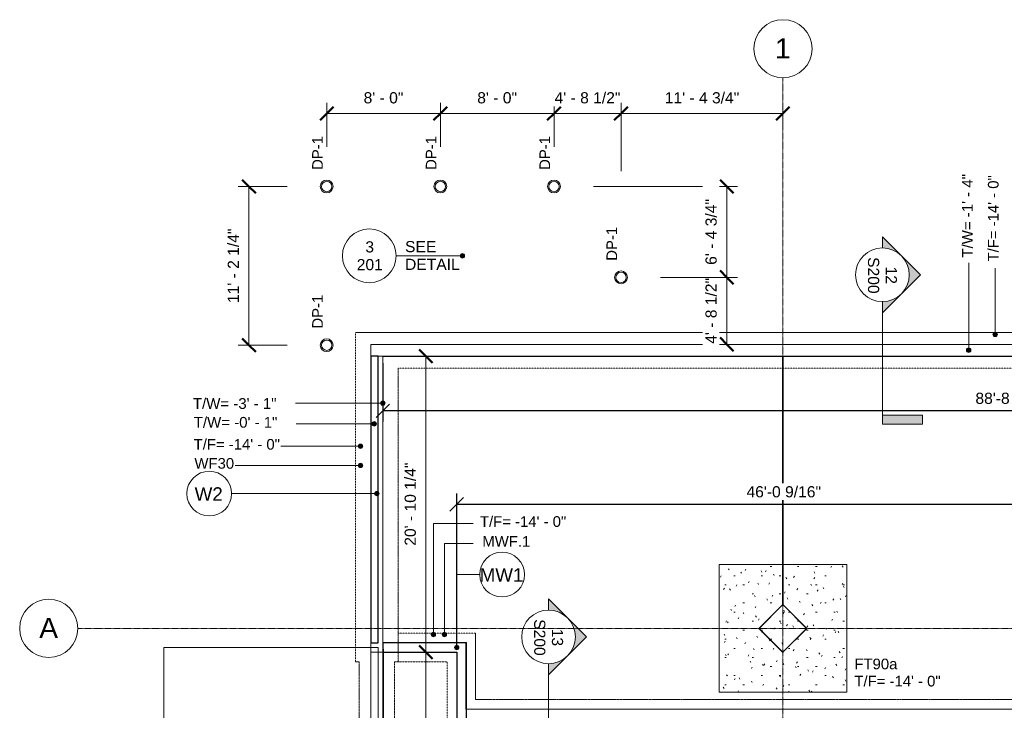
# Model space of a CAD drawing. Header units: inches. Extents: x -4126 to -1638, y 141 to 12362.
# Tile 10 of 15: x -4126 to -3294, y 11778 to 12362. Entities that reach past the tile are written whole.
import ezdxf

# ---------------------------------------------------------------- set-up
doc = ezdxf.new("R2010")
doc.units = ezdxf.units.IN
doc.header["$MEASUREMENT"] = 0
doc.linetypes.add('Aligning Line 1_8_', pattern=[0.25, 0.125, -0.125])
doc.linetypes.add('Línea de rejilla', pattern=[0.875, 0.5, -0.125, 0.125, -0.125])
for name, color, linetype, lineweight in [('A-ANNO-DIMS', 7, 'Continuous', 9), ('A-ANNO-DIMS-96', 7, 'Continuous', 9), ('A-ANNO-DIMS_corr', 7, 'Continuous', 9), ('A-ANNO-NOTE', 7, 'Continuous', 9), ('A-DETL-GENF', 7, 'Continuous', 9), ('A-FLOR', 7, 'Continuous', 9), ('A-WALL', 7, 'Continuous', 9), ('A-WALL-IDEN', 7, 'Continuous', 9), ('G-ANNO-DIMS', 7, 'Continuous', 9), ('S-FNDN', 7, 'Continuous', 9), ('S-FNDN-IDEN', 7, 'Continuous', 9), ('S-GRID', 7, 'Continuous', 9), ('S-GRID-IDEN', 7, 'Continuous', 9)]:
    doc.layers.add(name, color=color, linetype=linetype, lineweight=lineweight)
doc.styles.add('Arial', font='Arial.ttf', dxfattribs={"height": 9.448819})
doc.styles.add('Arial_1', font='arial.ttf', dxfattribs={"height": 17.007874})
doc.styles.add('Arial_2', font='arial.ttf', dxfattribs={"height": 9})
doc.styles.add('Arial_3', font='arial.ttf', dxfattribs={"height": 9.070866})
doc.styles.add('Arial_4', font='arial.ttf', dxfattribs={"height": 11.338583})
doc.dimstyles.new('Diagonal_-_Arial_2_5_mm', dxfattribs={"dimscale": 12, "dimtxt": 9.640246, "dimasz": 0.944882, "dimexe": 0.755906, "dimexo": 0.472441, "dimgap": 0.472441, "dimtad": 1, "dimdec": 4, "dimrnd": 0.0625, "dimzin": 1, "dimdsep": 46, "dimlunit": 4, "dimtxsty": 'Arial', "dimblk1": 'OBLIQUE', "dimblk2": 'OBLIQUE', "dimsah": 1, "dimcen": 0.09, "dimazin": 0, "dimtfac": 1, "dimtdec": 4, "dimtix": 1, "dimtmove": 0, "dimatfit": 3, "dimfxl": 1, "dimtvp": 1, "dimtfill": 1, "dimfrac": 2, "dimtolj": 1, "dimtzin": 0, "dimarcsym": 2})
doc.dimstyles.new('Diagonal_-_Arial_2_5_rounding', dxfattribs={"dimscale": 12, "dimtxt": 9.640246, "dimasz": 0.944882, "dimexe": 0.755906, "dimexo": 0.472441, "dimgap": 0.472441, "dimtad": 1, "dimrnd": 0.25, "dimzin": 1, "dimdsep": 46, "dimlunit": 4, "dimtxsty": 'Arial', "dimblk1": 'OBLIQUE', "dimblk2": 'OBLIQUE', "dimsah": 1, "dimcen": 0.09, "dimazin": 0, "dimtfac": 1, "dimtdec": 4, "dimtix": 1, "dimtmove": 0, "dimatfit": 3, "dimfxl": 1, "dimtvp": 1, "dimtfill": 1, "dimfrac": 2, "dimtolj": 1, "dimtzin": 0, "dimarcsym": 2})

# ---------------------------------------------------------------- blocks, each defined once
blk = doc.blocks.new('Zapata-Rectangular - 9_0x9_0x1_8-154492-FOUNDATION PLAN 01')
at = {"layer": 'S-FNDN'}
h = blk.add_hatch(dxfattribs=at)
h.set_pattern_fill('FP_1', color=256, style=0, pattern_type=2)
h.set_pattern_definition([(0, (3481.324, -11847.189), (30.72, 7.68), [1.267, -21.773, 1.267, -21.773, -122.88]), (0, (3481.324, -11847.189), (30.72, 7.68), [-46.08, 1.267, -44.813, 1.267, -21.773, -53.76]), (0, (3481.324, -11847.189), (30.72, 7.68), [-115.2, 1.267, -14.093, 1.267, -37.133]), (120, (3492.844, -11843.349), (-22.011075, 22.7643004), [1.267, -21.773, 1.267, -21.773, -122.88]), (120, (3492.844, -11843.349), (-22.011075, 22.7643004), [-46.08, 1.267, -44.813, 1.267, -21.773, -53.76]), (120, (3492.844, -11843.349), (-22.011075, 22.7643004), [-115.2, 1.267, -14.093, 1.267, -37.133]), (240, (3496.684, -11827.989), (-8.708925, -30.4443004), [1.267, -21.773, 1.267, -21.773, -122.88]), (240, (3496.684, -11827.989), (-8.708925, -30.4443004), [-46.08, 1.267, -44.813, 1.267, -21.773, -53.76]), (240, (3496.684, -11827.989), (-8.708925, -30.4443004), [-115.2, 1.267, -14.093, 1.267, -37.133])])
h.paths.add_polyline_path([(54, 54), (54, -54), (-54, -54), (-54, 54)], flags=0)
at = {"layer": 'S-FNDN', "linetype": 'Aligning Line 1_8_'}
for p, q in [((54, 54), (-54, 54)), ((-54, 54), (-54, -54)), ((-54, -54), (-54, 54)), ((-54, 54), (54, 54)), ((-54, 54), (-54, 54)), ((54, -54), (54, 54)), ((54, 54), (54, -54)), ((54, 54), (54, 54)), ((-54, -54), (54, -54)), ((54, -54), (-54, -54)), ((-54, -54), (-54, -54)), ((54, -54), (54, -54))]:
    blk.add_line(p, q, dxfattribs=at)
blk = doc.blocks.new('316600 - Special Foundations - Diamond Pier - Generic - 316600 - Special Foundations - Diamond Pier - Generic-562664-FOUNDATION PLAN 01')
at = {"layer": 'S-FNDN'}
for radius in [5.41, 4.38]:
    blk.add_circle((0, 0), radius, dxfattribs=at)
blk = doc.blocks.new('DETAIL_1 - DETAIL_1-617805-FOUNDATION PLAN 01')
at = {"layer": 'A-DETL-GENF'}
h = blk.add_hatch(color=256, dxfattribs=at)
edge = h.paths.add_edge_path(flags=0)
edge.add_arc((56, 0), 1.88, 0, 180)
edge.add_arc((56, 0), 1.88, 180, 360)
blk.add_line((0, 0), (56, 0), dxfattribs=at)
blk.add_circle((-22.68, 0), 22.68, dxfattribs=at)
for start, end in [(0, 180), (180, 360)]:
    blk.add_arc((56, 0), 1.88, start, end, dxfattribs=at)
blk = doc.blocks.new('SECTION - SECTION-603717-FOUNDATION PLAN 01')
at = {"layer": 'A-DETL-GENF'}
blk.add_hatch(color=256, dxfattribs=at).paths.add_polyline_path([(103.56, 34.02), (103.56, 0), (96, 0), (96, 34.02)], flags=0)
h = blk.add_hatch(color=256, dxfattribs=at)
edge = h.paths.add_edge_path(flags=0)
edge.add_line((-22.68, 32.07), (9.39, 0))
edge.add_line((9.39, 0), (0, 0))
edge.add_arc((-22.68, 0), 22.68, 0, 180)
edge.add_line((-45.35, 0), (-54.75, 0))
edge.add_line((-54.75, 0), (-22.68, 32.07))
for p, q in [((103.56, 34.02), (96, 34.02)), ((96, 34.02), (96, 0)), ((96, 34.02), (103.56, 34.02)), ((96, 0), (96, 34.02)), ((103.56, 0), (103.56, 34.02)), ((103.56, 34.02), (103.56, 0)), ((-22.68, 32.07), (-54.75, 0)), ((-54.75, 0), (-22.68, 32.07)), ((9.39, 0), (-22.68, 32.07)), ((-22.68, 32.07), (9.39, 0)), ((0, 0), (96, 0)), ((96, 0), (103.56, 0)), ((103.56, 0), (96, 0)), ((-54.75, 0), (-45.35, 0)), ((-45.35, 0), (-54.75, 0)), ((0, 0), (9.39, 0)), ((9.39, 0), (0, 0))]:
    blk.add_line(p, q, dxfattribs=at)
blk.add_circle((-22.68, 0), 22.68, dxfattribs=at)
blk.add_arc((-22.68, 0), 22.68, 0, 180, dxfattribs=at)
blk = doc.blocks.new('SECTION - SECTION-612137-FOUNDATION PLAN 01')
at = {"layer": 'A-DETL-GENF'}
blk.add_hatch(color=256, dxfattribs=at).paths.add_polyline_path([(103.56, 34.02), (103.56, 0), (96, 0), (96, 34.02)], flags=0)
h = blk.add_hatch(color=256, dxfattribs=at)
edge = h.paths.add_edge_path(flags=0)
edge.add_line((-22.68, 32.07), (9.39, 0))
edge.add_line((9.39, 0), (0, 0))
edge.add_arc((-22.68, 0), 22.68, 0, 180)
edge.add_line((-45.35, 0), (-54.75, 0))
edge.add_line((-54.75, 0), (-22.68, 32.07))
for p, q in [((103.56, 34.02), (96, 34.02)), ((96, 34.02), (96, 0)), ((96, 34.02), (103.56, 34.02)), ((96, 0), (96, 34.02)), ((103.56, 0), (103.56, 34.02)), ((103.56, 34.02), (103.56, 0)), ((-22.68, 32.07), (-54.75, 0)), ((-54.75, 0), (-22.68, 32.07)), ((9.39, 0), (-22.68, 32.07)), ((-22.68, 32.07), (9.39, 0)), ((0, 0), (96, 0)), ((96, 0), (103.56, 0)), ((103.56, 0), (96, 0)), ((-54.75, 0), (-45.35, 0)), ((-45.35, 0), (-54.75, 0)), ((0, 0), (9.39, 0)), ((9.39, 0), (0, 0))]:
    blk.add_line(p, q, dxfattribs=at)
blk.add_circle((-22.68, 0), 22.68, dxfattribs=at)
blk.add_arc((-22.68, 0), 22.68, 0, 180, dxfattribs=at)
blk = doc.blocks.new('Rejilla - Extremo inicial de rejilla - Círculo-11506-FOUNDATION PLAN 01')
at = {"layer": 'S-GRID-IDEN', "color": 253, "true_color": 0xaaaaaa}
blk.add_circle((0, 0), 0.2559, dxfattribs=at)
blk = doc.blocks.new('DIMBLOCK15-FOUNDATION PLAN 01')
at = {"layer": 'A-ANNO-DIMS-96'}
for p, q in [((-3900.1, 12220.59), (-3941.48, 12220.59)), ((-3932.41, 12086.46), (-3932.41, 12220.59)), ((-3932.41, 12220.59), (-3900.1, 12220.59)), ((-3900.1, 12086.46), (-3941.48, 12086.46)), ((-3932.41, 12086.46), (-3900.1, 12086.46))]:
    blk.add_line(p, q, dxfattribs=at)
at = {"layer": 'A-ANNO-DIMS-96', "lineweight": 50}
for p, q in [((-3932.41, 12220.59), (-3938.07, 12226.26)), ((-3932.41, 12220.59), (-3926.74, 12214.92)), ((-3932.41, 12086.46), (-3938.07, 12092.13)), ((-3932.41, 12086.46), (-3926.74, 12080.8))]:
    blk.add_line(p, q, dxfattribs=at)
at = {"layer": 'A-ANNO-DIMS-96', "color": 0, "insert": (-3950.34, 12122.08), "char_height": 9.4488, "width": 75.4609, "attachment_point": 1, "rotation": 90, "line_spacing_factor": 0.941778, "style": 'Arial', "bg_fill": 3, "box_fill_scale": 1.25, "bg_fill_color": 256, "bg_fill_true_color": 13158600, "bg_fill_transparency": 0}
blk.add_mtext('11\' - 2 1/4"', dxfattribs=at)
blk = doc.blocks.new('_Oblique')
at = {"color": 0, "linetype": 'ByBlock', "lineweight": -2}
blk.add_line((-0.5, -0.5), (0.5, 0.5), dxfattribs=at)
blk = doc.blocks.new('DIMBLOCK16-FOUNDATION PLAN 01')
at = {"layer": 'A-ANNO-DIMS-96'}
for p, q in [((-3866.72, 12253.97), (-3866.72, 12291.4)), ((-3770.72, 12253.97), (-3770.72, 12291.4)), ((-3866.72, 12282.33), (-3770.72, 12282.33)), ((-3866.72, 12282.33), (-3866.72, 12253.97)), ((-3770.72, 12282.33), (-3770.72, 12253.97))]:
    blk.add_line(p, q, dxfattribs=at)
at = {"layer": 'A-ANNO-DIMS-96', "lineweight": 50}
for p, q in [((-3866.72, 12282.33), (-3861.05, 12288)), ((-3770.72, 12282.33), (-3765.05, 12288)), ((-3866.72, 12282.33), (-3872.39, 12276.66)), ((-3770.72, 12282.33), (-3776.39, 12276.66))]:
    blk.add_line(p, q, dxfattribs=at)
at = {"layer": 'A-ANNO-DIMS-96', "color": 0, "insert": (-3835.56, 12300.27), "char_height": 9.449, "width": 40.4, "attachment_point": 1, "line_spacing_factor": 0.941778, "style": 'Arial', "bg_fill": 3, "box_fill_scale": 1.25, "bg_fill_color": 256, "bg_fill_true_color": 13158600, "bg_fill_transparency": 0}
blk.add_mtext('8\' - 0"', dxfattribs=at)
blk = doc.blocks.new('DIMBLOCK17-FOUNDATION PLAN 01')
at = {"layer": 'A-ANNO-DIMS-96'}
for p, q in [((-3770.72, 12253.97), (-3770.72, 12291.4)), ((-3674.72, 12253.97), (-3674.72, 12291.4)), ((-3770.72, 12282.33), (-3674.72, 12282.33)), ((-3770.72, 12282.33), (-3770.72, 12253.97)), ((-3674.72, 12282.33), (-3674.72, 12253.97))]:
    blk.add_line(p, q, dxfattribs=at)
at = {"layer": 'A-ANNO-DIMS-96', "lineweight": 50}
for p, q in [((-3770.72, 12282.33), (-3765.05, 12288)), ((-3674.72, 12282.33), (-3669.05, 12288)), ((-3770.72, 12282.33), (-3776.39, 12276.66)), ((-3674.72, 12282.33), (-3680.39, 12276.66))]:
    blk.add_line(p, q, dxfattribs=at)
at = {"layer": 'A-ANNO-DIMS-96', "color": 0, "insert": (-3739.56, 12300.27), "char_height": 9.449, "width": 40.4, "attachment_point": 1, "line_spacing_factor": 0.941778, "style": 'Arial', "bg_fill": 3, "box_fill_scale": 1.25, "bg_fill_color": 256, "bg_fill_true_color": 13158600, "bg_fill_transparency": 0}
blk.add_mtext('8\' - 0"', dxfattribs=at)
blk = doc.blocks.new('DIMBLOCK18-FOUNDATION PLAN 01')
at = {"layer": 'A-ANNO-DIMS-96'}
for p, q in [((-3674.72, 12253.97), (-3674.72, 12291.4)), ((-3618.12, 12233.51), (-3618.12, 12291.4)), ((-3674.72, 12282.33), (-3618.12, 12282.33)), ((-3674.72, 12282.33), (-3674.72, 12253.97)), ((-3618.12, 12282.33), (-3618.12, 12233.51))]:
    blk.add_line(p, q, dxfattribs=at)
at = {"layer": 'A-ANNO-DIMS-96', "lineweight": 50}
for p, q in [((-3674.72, 12282.33), (-3669.05, 12288)), ((-3618.12, 12282.33), (-3612.45, 12288)), ((-3674.72, 12282.33), (-3680.39, 12276.66)), ((-3618.12, 12282.33), (-3623.79, 12276.66))]:
    blk.add_line(p, q, dxfattribs=at)
at = {"layer": 'A-ANNO-DIMS-96', "color": 0, "insert": (-3674.23, 12300.27), "char_height": 9.4488, "width": 66.7402, "attachment_point": 1, "line_spacing_factor": 0.941778, "style": 'Arial', "bg_fill": 3, "box_fill_scale": 1.25, "bg_fill_color": 256, "bg_fill_true_color": 13158600, "bg_fill_transparency": 0}
blk.add_mtext('4\' - 8 1/2"', dxfattribs=at)
blk = doc.blocks.new('DIMBLOCK19-FOUNDATION PLAN 01')
at = {"layer": 'A-ANNO-DIMS-96'}
for p, q in [((-3618.12, 12233.51), (-3618.12, 12291.4)), ((-3618.12, 12282.33), (-3481.32, 12282.33)), ((-3618.12, 12282.33), (-3618.12, 12233.51)), ((-3481.32, 12284.68), (-3481.32, 12273.26)), ((-3481.32, 12282.33), (-3481.32, 12284.68))]:
    blk.add_line(p, q, dxfattribs=at)
at = {"layer": 'A-ANNO-DIMS-96', "lineweight": 50}
for p, q in [((-3618.12, 12282.33), (-3612.45, 12288)), ((-3481.32, 12282.33), (-3475.65, 12288)), ((-3618.12, 12282.33), (-3623.79, 12276.66)), ((-3481.32, 12282.33), (-3486.99, 12276.66))]:
    blk.add_line(p, q, dxfattribs=at)
at = {"layer": 'A-ANNO-DIMS-96', "color": 0, "insert": (-3581.17, 12300.27), "char_height": 9.4488, "width": 75.4609, "attachment_point": 1, "line_spacing_factor": 0.941778, "style": 'Arial', "bg_fill": 3, "box_fill_scale": 1.25, "bg_fill_color": 256, "bg_fill_true_color": 13158600, "bg_fill_transparency": 0}
blk.add_mtext('11\' - 4 3/4"', dxfattribs=at)
blk = doc.blocks.new('Wall Type - Familia4-287244-FOUNDATION PLAN 01')
at = {"layer": 'A-WALL-IDEN'}
blk.add_circle((0, 0), 0.1969, dxfattribs=at)
blk = doc.blocks.new('DIMBLOCK34-FOUNDATION PLAN 01')
at = {"layer": 'A-ANNO-DIMS-96'}
for p, q in [((-3821.12, 12077.19), (-3773.89, 12077.19)), ((-3782.96, 12077.19), (-3821.12, 12077.19)), ((-3782.96, 12077.19), (-3782.96, 11826.99)), ((-3780.61, 11826.99), (-3792.03, 11826.99)), ((-3782.96, 11826.99), (-3780.61, 11826.99))]:
    blk.add_line(p, q, dxfattribs=at)
at = {"layer": 'A-ANNO-DIMS-96', "lineweight": 50}
for p, q in [((-3782.96, 12077.19), (-3788.63, 12082.86)), ((-3782.96, 12077.19), (-3777.29, 12071.52)), ((-3782.96, 11826.99), (-3788.63, 11832.66)), ((-3782.96, 11826.99), (-3777.29, 11821.32))]:
    blk.add_line(p, q, dxfattribs=at)
at = {"layer": 'A-ANNO-DIMS-96', "color": 0, "insert": (-3800.9, 11917.01), "char_height": 9.4488, "width": 84.1816, "attachment_point": 1, "rotation": 90, "line_spacing_factor": 0.941778, "style": 'Arial', "bg_fill": 3, "box_fill_scale": 1.25, "bg_fill_color": 256, "bg_fill_true_color": 13158600, "bg_fill_transparency": 0}
blk.add_mtext('20\' - 10 1/4"', dxfattribs=at)
blk = doc.blocks.new('DIMBLOCK35-FOUNDATION PLAN 01')
at = {"layer": 'A-ANNO-DIMS-96', "lineweight": 50}
for p, q in [((-3782.96, 11826.99), (-3788.63, 11832.66)), ((-3782.96, 11826.99), (-3777.29, 11821.32)), ((-3782.96, 11546.99), (-3788.63, 11552.66)), ((-3782.96, 11546.99), (-3777.29, 11541.32))]:
    blk.add_line(p, q, dxfattribs=at)
at = {"layer": 'A-ANNO-DIMS-96'}
for p, q in [((-3785.31, 11826.99), (-3773.89, 11826.99)), ((-3782.96, 11826.99), (-3785.31, 11826.99)), ((-3782.96, 11546.99), (-3782.96, 11826.99)), ((-3785.31, 11546.99), (-3773.89, 11546.99)), ((-3782.96, 11546.99), (-3785.31, 11546.99))]:
    blk.add_line(p, q, dxfattribs=at)
at = {"layer": 'A-ANNO-DIMS-96', "color": 0, "insert": (-3800.9, 11666.52), "char_height": 9.449, "width": 49.1208, "attachment_point": 1, "rotation": 90, "line_spacing_factor": 0.941778, "style": 'Arial', "bg_fill": 3, "box_fill_scale": 1.25, "bg_fill_color": 256, "bg_fill_true_color": 13158600, "bg_fill_transparency": 0}
blk.add_mtext('23\' - 4"', dxfattribs=at)
blk = doc.blocks.new('DIMBLOCK40-FOUNDATION PLAN 01')
at = {"layer": 'A-ANNO-DIMS-96'}
for p, q in [((-3584.75, 12143.79), (-3519.74, 12143.79)), ((-3528.81, 12143.79), (-3584.75, 12143.79)), ((-3528.81, 12087.19), (-3528.81, 12143.79)), ((-3531.16, 12087.19), (-3519.74, 12087.19)), ((-3528.81, 12087.19), (-3531.16, 12087.19))]:
    blk.add_line(p, q, dxfattribs=at)
at = {"layer": 'A-ANNO-DIMS-96', "lineweight": 50}
for p, q in [((-3528.81, 12143.79), (-3534.48, 12149.46)), ((-3528.81, 12143.79), (-3523.14, 12138.12)), ((-3528.81, 12087.19), (-3534.48, 12092.86)), ((-3528.81, 12087.19), (-3523.14, 12081.52))]:
    blk.add_line(p, q, dxfattribs=at)
at = {"layer": 'A-ANNO-DIMS-96', "color": 0, "insert": (-3546.75, 12087.68), "char_height": 9.4488, "width": 66.7402, "attachment_point": 1, "rotation": 90, "line_spacing_factor": 0.941778, "style": 'Arial', "bg_fill": 3, "box_fill_scale": 1.25, "bg_fill_color": 256, "bg_fill_true_color": 13158600, "bg_fill_transparency": 0}
blk.add_mtext('4\' - 8 1/2"', dxfattribs=at)
blk = doc.blocks.new('DIMBLOCK41-FOUNDATION PLAN 01')
at = {"layer": 'A-ANNO-DIMS-96'}
for p, q in [((-3641.35, 12220.59), (-3519.74, 12220.59)), ((-3528.81, 12220.59), (-3641.35, 12220.59)), ((-3528.81, 12143.79), (-3528.81, 12220.59)), ((-3584.75, 12143.79), (-3519.74, 12143.79)), ((-3528.81, 12143.79), (-3584.75, 12143.79))]:
    blk.add_line(p, q, dxfattribs=at)
at = {"layer": 'A-ANNO-DIMS-96', "lineweight": 50}
for p, q in [((-3528.81, 12220.59), (-3534.48, 12226.26)), ((-3528.81, 12220.59), (-3523.14, 12214.92)), ((-3528.81, 12143.79), (-3534.48, 12149.46)), ((-3528.81, 12143.79), (-3523.14, 12138.12))]:
    blk.add_line(p, q, dxfattribs=at)
at = {"layer": 'A-ANNO-DIMS-96', "color": 0, "insert": (-3546.75, 12154.38), "char_height": 9.4488, "width": 66.7402, "attachment_point": 1, "rotation": 90, "line_spacing_factor": 0.941778, "style": 'Arial', "bg_fill": 3, "box_fill_scale": 1.25, "bg_fill_color": 256, "bg_fill_true_color": 13158600, "bg_fill_transparency": 0}
blk.add_mtext('6\' - 4 3/4"', dxfattribs=at)
blk = doc.blocks.new('*D114')
at = {"layer": 'A-ANNO-DIMS_corr', "color": 0, "lineweight": -2}
for p, q in [((-3819.32, 12071.17), (-3819.32, 12021.91)), ((-2755.16, 12071.52), (-2755.16, 12021.91)), ((-2755.16, 12030.98), (-3819.32, 12030.98))]:
    blk.add_line(p, q, dxfattribs=at)
at = {"layer": 'Defpoints', "color": 0}
for p in [(-2755.16, 12077.19), (-3819.32, 12076.84), (-3819.32, 12030.98)]:
    blk.add_point(p, dxfattribs=at)
at = {"layer": 'A-ANNO-DIMS_corr', "color": 0, "lineweight": -2, "xscale": 11.33858267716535, "yscale": 11.33858267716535, "zscale": 11.33858267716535, "rotation": 180}
blk.add_blockref('_Oblique', (-3819.32, 12030.98), dxfattribs=at)
at = {"layer": 'A-ANNO-DIMS_corr', "color": 0, "lineweight": -2, "xscale": 11.33858267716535, "yscale": 11.33858267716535, "zscale": 11.33858267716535}
blk.add_blockref('_Oblique', (-2755.16, 12030.98), dxfattribs=at)
at = {"layer": 'A-ANNO-DIMS_corr', "color": 0, "insert": (-3287.24, 12041.54), "char_height": 9.4488, "attachment_point": 5, "style": 'Arial', "bg_fill": 3, "box_fill_scale": 1.25, "bg_fill_color": 256, "bg_fill_true_color": 13158600, "bg_fill_transparency": 0}
blk.add_mtext('\\A1;88\'-8 3/16"', dxfattribs=at)
blk = doc.blocks.new('*D115')
at = {"layer": 'A-ANNO-DIMS_corr', "color": 0, "lineweight": -2}
for p, q in [((-3819.01, 11829.64), (-3819.01, 11727.93)), ((-3756.91, 11821.32), (-3756.91, 11727.93)), ((-3819.01, 11737), (-3756.91, 11737))]:
    blk.add_line(p, q, dxfattribs=at)
at = {"layer": 'Defpoints', "color": 0}
for p in [(-3819.01, 11835.3), (-3756.91, 11826.99)]:
    blk.add_point(p, dxfattribs=at)
at = {"layer": 'A-ANNO-DIMS_corr', "color": 0, "lineweight": -2, "xscale": 11.33858267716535, "yscale": 11.33858267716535, "zscale": 11.33858267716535, "rotation": 180}
blk.add_blockref('_Oblique', (-3819.01, 11737), dxfattribs=at)
at = {"layer": 'A-ANNO-DIMS_corr', "color": 0, "lineweight": -2, "xscale": 11.33858267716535, "yscale": 11.33858267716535, "zscale": 11.33858267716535}
blk.add_blockref('_Oblique', (-3756.91, 11737), dxfattribs=at)
at = {"layer": 'A-ANNO-DIMS_corr', "color": 0, "insert": (-3787.96, 11747.55), "char_height": 9.4488, "attachment_point": 5, "style": 'Arial', "bg_fill": 3, "box_fill_scale": 1.25, "bg_fill_color": 257, "bg_fill_transparency": 0}
blk.add_mtext('\\A1;5\'-2 1/8"', dxfattribs=at)
at = {"layer": 'Defpoints', "color": 0}
blk.add_point((-3756.91, 11737), dxfattribs=at)
blk = doc.blocks.new('*D116')
at = {"layer": 'A-ANNO-DIMS_corr', "color": 0, "lineweight": -2}
for p, q in [((-3756.91, 11832.66), (-3756.91, 11961.07)), ((-3204.37, 11792.66), (-3204.37, 11961.07)), ((-3756.91, 11952), (-3204.37, 11952))]:
    blk.add_line(p, q, dxfattribs=at)
at = {"layer": 'Defpoints', "color": 0}
for p in [(-3204.37, 11952), (-3756.91, 11826.99), (-3204.37, 11786.99)]:
    blk.add_point(p, dxfattribs=at)
at = {"layer": 'A-ANNO-DIMS_corr', "color": 0, "lineweight": -2, "xscale": 11.33858267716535, "yscale": 11.33858267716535, "zscale": 11.33858267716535, "rotation": 180}
blk.add_blockref('_Oblique', (-3756.91, 11952), dxfattribs=at)
at = {"layer": 'A-ANNO-DIMS_corr', "color": 0, "lineweight": -2, "xscale": 11.33858267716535, "yscale": 11.33858267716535, "zscale": 11.33858267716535}
blk.add_blockref('_Oblique', (-3204.37, 11952), dxfattribs=at)
at = {"layer": 'A-ANNO-DIMS_corr', "color": 0, "insert": (-3480.64, 11962.55), "char_height": 9.4488, "attachment_point": 5, "style": 'Arial', "bg_fill": 3, "box_fill_scale": 1.25, "bg_fill_color": 257, "bg_fill_transparency": 0}
blk.add_mtext('\\A1;46\'-0 9/16"', dxfattribs=at)

msp = doc.modelspace()

# ---------------------------------------------------------------- hatches: boundary and pattern name
at = {"layer": 'A-WALL-IDEN'}
h = msp.add_hatch(color=256, dxfattribs=at)
edge = h.paths.add_edge_path(flags=0)
edge.add_arc((-3824.32374, 11961.0732), 1.875, 0, 360)
h = msp.add_hatch(color=256, dxfattribs=at)
edge = h.paths.add_edge_path(flags=0)
edge.add_arc((-3756.86424, 11830.9894), 1.875, 0, 360)
at = {"layer": 'G-ANNO-DIMS'}
h = msp.add_hatch(color=256, dxfattribs=at)
edge = h.paths.add_edge_path(flags=0)
edge.add_arc((-3324.41282, 12082.25744), 1.875, 0, 360)
h = msp.add_hatch(color=256, dxfattribs=at)
edge = h.paths.add_edge_path(flags=0)
edge.add_arc((-3819.32374, 12037.55858), 1.875, 0, 360)
h = msp.add_hatch(color=256, dxfattribs=at)
edge = h.paths.add_edge_path(flags=0)
edge.add_arc((-3826.55996, 12019.99766), 1.875, 0, 360)
at = {"layer": 'S-FNDN-IDEN'}
h = msp.add_hatch(color=256, dxfattribs=at)
edge = h.paths.add_edge_path(flags=0)
edge.add_arc((-3302.04098, 12095.58569), 1.875, 0, 360)
h = msp.add_hatch(color=256, dxfattribs=at)
edge = h.paths.add_edge_path(flags=0)
edge.add_arc((-3838.1918, 12001.0894), 1.875, 0, 360)
h = msp.add_hatch(color=256, dxfattribs=at)
edge = h.paths.add_edge_path(flags=0)
edge.add_arc((-3838.1918, 11984.86042), 1.875, 0, 360)
h = msp.add_hatch(color=256, dxfattribs=at)
edge = h.paths.add_edge_path(flags=0)
edge.add_arc((-3776.58111, 11841.9894), 1.875, 0, 360)
h = msp.add_hatch(color=256, dxfattribs=at)
edge = h.paths.add_edge_path(flags=0)
edge.add_arc((-3767.29533, 11841.9894), 1.875, 0, 360)

# ---------------------------------------------------------------- linework, layer by layer
at = {"layer": 'A-FLOR'}
for p, q in [((-3819.32374, 11834.9894), (-3819.32374, 12077.1894)), ((-3819.32374, 12077.1894), (-2640.32374, 12077.1894)), ((-2640.32374, 12076.83507), (-3819.32374, 12076.83507)), ((-3481.62193, 12076.83507), (-3481.62193, 11867.32522)), ((-3481.55996, 11867.32522), (-3481.55996, 12076.83507)), ((-3481.54169, 12076.83507), (-3481.54169, 11867.32522)), ((-3481.52059, 11867.32522), (-3481.52059, 12076.83507)), ((-3481.44817, 12076.83507), (-3481.44817, 11867.32522)), ((-3481.41062, 11867.34516), (-3481.41062, 12076.83507)), ((-3481.36792, 12076.83507), (-3481.36792, 11867.38785)), ((-3481.23686, 12076.83507), (-3481.23686, 11867.34516)), ((-3481.19931, 12076.83507), (-3481.19931, 11867.32522)), ((-3481.12689, 11867.32522), (-3481.12689, 12076.83507)), ((-3481.08692, 12076.83507), (-3481.08692, 11867.32522)), ((-3481.02555, 12076.83507), (-3481.02555, 11867.32522)), ((-3481.32374, 11867.43204), (-3501.56638, 11847.1894)), ((-3501.34367, 11847.1894), (-3481.32374, 11867.20933)), ((-3481.62193, 11867.32522), (-3481.43056, 11867.32522)), ((-3461.0811, 11847.1894), (-3481.32374, 11867.43204)), ((-3481.32374, 11867.20933), (-3461.30381, 11847.1894)), ((-3481.21692, 11867.32522), (-3481.02555, 11867.32522)), ((-3501.78909, 11847.1894), (-3501.56638, 11847.41211)), ((-3481.32374, 11826.72404), (-3501.78909, 11847.1894)), ((-3501.56638, 11847.41211), (-3501.45502, 11847.30075)), ((-3501.56638, 11847.1894), (-3481.32374, 11826.94676)), ((-3481.32374, 11827.16947), (-3501.34367, 11847.1894)), ((-3461.30381, 11847.1894), (-3481.32374, 11827.16947)), ((-3481.32374, 11826.94676), (-3461.0811, 11847.1894)), ((-3819.32374, 11834.9894), (-3819.32374, 11834.9894)), ((-3819.00878, 11834.9894), (-3819.00878, 11835.30436)), ((-3819.00878, 11835.30436), (-3748.59351, 11835.30436)), ((-3748.59351, 11835.30436), (-3748.59628, 11778.9894)), ((-3748.59628, 11778.9894), (-3748.59628, 11835.30436)), ((-3819.32374, 11546.9894), (-3819.32374, 11826.9894)), ((-3481.10103, 11826.94676), (-3481.32374, 11826.72404)), ((-3481.21238, 11827.05811), (-3481.10103, 11826.94676))]:
    msp.add_line(p, q, dxfattribs=at)
at = {"layer": 'A-FLOR', "color": 253, "true_color": 0xaaaaaa}
for p, q in [((-4004.248, 11552.9019), (-4004.248, 11830.9894)), ((-4004.248, 11830.9894), (-3823.19874, 11830.9894)), ((-3823.19874, 11830.9894), (-3823.19874, 11552.9019))]:
    msp.add_line(p, q, dxfattribs=at)
at = {"layer": 'A-WALL', "lineweight": 25}
for p, q in [((-3823.32374, 12077.1894), (-3829.32374, 12077.1894)), ((-3829.32374, 12077.1894), (-3829.32374, 11834.9894)), ((-3823.32374, 11834.9894), (-3823.32374, 12077.1894)), ((-3829.32374, 11834.9894), (-3823.32374, 11834.9894)), ((-3748.91124, 11834.9894), (-3819.32374, 11834.9894)), ((-3819.32374, 11834.9894), (-3819.32374, 11826.9894)), ((-3748.91124, 11778.9894), (-3748.91124, 11834.9894)), ((-3819.32374, 11826.9894), (-3756.91124, 11826.9894)), ((-3756.91124, 11826.9894), (-3756.91124, 11770.9894)), ((-3748.66124, 11778.9894), (-3748.91124, 11778.9894)), ((-3748.66124, 11770.9894), (-3748.66124, 11778.9894))]:
    msp.add_line(p, q, dxfattribs=at)
at = {"layer": 'A-WALL'}
msp.add_line((-3748.66124, 11778.9894), (-3204.37374, 11778.9894), dxfattribs=at)
at = {"layer": 'A-WALL-IDEN'}
for p, q in [((-3824.32374, 11961.0732), (-3947.06103, 11961.0732)), ((-3756.86424, 11892.68036), (-3737.49844, 11892.68036)), ((-3756.86424, 11830.9894), (-3756.86424, 11892.68036))]:
    msp.add_line(p, q, dxfattribs=at)
for centre in [(-3824.32374, 11961.0732), (-3756.86424, 11830.9894)]:
    msp.add_circle(centre, 1.875, dxfattribs=at)
at = {"layer": 'G-ANNO-DIMS'}
for p, q in [((-3324.41282, 12082.25744), (-3324.41282, 12156.00378)), ((-3819.32374, 12037.55858), (-3905.11337, 12037.55858)), ((-3826.55996, 12019.99766), (-3908.26172, 12019.99766))]:
    msp.add_line(p, q, dxfattribs=at)
for centre in [(-3324.41282, 12082.25744), (-3819.32374, 12037.55858), (-3826.55996, 12019.99766)]:
    msp.add_circle(centre, 1.875, dxfattribs=at)
at = {"layer": 'S-FNDN', "linetype": 'Aligning Line 1_8_'}
for p, q in [((-1920.32374, 12097.1894), (-3842.32374, 12097.1894)), ((-3842.32374, 12097.1894), (-1920.32374, 12097.1894)), ((-3842.32374, 12097.1894), (-3842.32374, 11818.9894)), ((-3842.32374, 12097.1894), (-3842.32374, 11818.9894)), ((-3806.32374, 12067.1894), (-2648.32374, 12067.1894)), ((-3806.32374, 12067.1894), (-1956.32374, 12067.1894)), ((-3806.32374, 11818.9894), (-3806.32374, 12067.1894)), ((-3806.32374, 12067.1894), (-3806.32374, 11818.9894)), ((-3740.91124, 11842.9894), (-3806.32374, 11842.9894)), ((-3740.91124, 11842.9894), (-3806.32374, 11842.9894)), ((-3740.91124, 11786.9894), (-3740.91124, 11842.9894)), ((-3740.91124, 11842.9894), (-3740.91124, 11786.9894)), ((-3842.32374, 11818.9894), (-3839.32374, 11818.9894)), ((-3839.32374, 11818.9894), (-3842.32374, 11818.9894)), ((-3839.32374, 11818.9894), (-3839.32374, 9881.1894)), ((-3839.32374, 9881.1894), (-3839.32374, 11818.9894)), ((-3809.32374, 11530.9894), (-3809.32374, 11818.9894)), ((-3809.32374, 9911.1894), (-3809.32374, 11818.9894)), ((-3809.32374, 11818.9894), (-3764.91124, 11818.9894)), ((-3764.91124, 11818.9894), (-3809.32374, 11818.9894)), ((-3764.91124, 11818.9894), (-3764.91124, 11762.9894)), ((-3764.91124, 11818.9894), (-3764.91124, 11762.9894)), ((-3204.37374, 11786.9894), (-3740.91124, 11786.9894)), ((-3740.91124, 11786.9894), (-3204.37374, 11786.9894))]:
    msp.add_line(p, q, dxfattribs=at)
at = {"layer": 'S-FNDN'}
for p, q in [((-3829.32374, 12087.1894), (-2640.32374, 12087.1894)), ((-3829.32374, 12077.1894), (-3829.32374, 12087.1894)), ((-3823.32374, 12077.1894), (-3819.32374, 12077.1894)), ((-3829.32374, 11546.9894), (-3829.32374, 11834.9894)), ((-3819.32374, 11826.9894), (-3829.32374, 11826.9894))]:
    msp.add_line(p, q, dxfattribs=at)
at = {"layer": 'S-FNDN-IDEN'}
for p, q in [((-3302.04098, 12095.58569), (-3302.04098, 12151.51325)), ((-3838.1918, 12001.0894), (-3905.39628, 12001.0894)), ((-3838.1918, 11984.86042), (-3943.96414, 11984.86042)), ((-3776.58111, 11935.84098), (-3742.99747, 11935.84098)), ((-3776.58111, 11841.9894), (-3776.58111, 11935.84098)), ((-3767.29533, 11918.98051), (-3742.99747, 11918.98051)), ((-3767.29533, 11841.9894), (-3767.29533, 11918.98051))]:
    msp.add_line(p, q, dxfattribs=at)
for centre in [(-3302.04098, 12095.58569), (-3838.1918, 12001.0894), (-3838.1918, 11984.86042), (-3776.58111, 11841.9894), (-3767.29533, 11841.9894)]:
    msp.add_circle(centre, 1.875, dxfattribs=at)
at = {"layer": 'S-GRID', "color": 253, "linetype": 'Línea de rejilla', "true_color": 0xaaaaaa}
for p, q in [((-3481.32374, 9772.6103), (-3481.32374, 12312.41399)), ((-1777.2452, 11847.1894), (-4076.95, 11847.1894))]:
    msp.add_line(p, q, dxfattribs=at)

# ---------------------------------------------------------------- block references
at = {"layer": 'A-DETL-GENF'}
msp.add_blockref('DETAIL_1 - DETAIL_1-617805-FOUNDATION PLAN 01', (-3808.09539, 12161.99255), dxfattribs=at)
at = {"layer": 'A-DETL-GENF', "rotation": 270}
for name, p in [('SECTION - SECTION-603717-FOUNDATION PLAN 01', (-3397.32374, 12123.2684)), ('SECTION - SECTION-612137-FOUNDATION PLAN 01', (-3679.32374, 11817.2684))]:
    msp.add_blockref(name, p, dxfattribs=at)
at = {"layer": 'A-WALL-IDEN', "xscale": 95.99999999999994, "yscale": 95.99999999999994, "zscale": 95.99999999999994}
for p in [(-3965.95867, 11961.0732), (-3718.53597, 11892.68036)]:
    msp.add_blockref('Wall Type - Familia4-287244-FOUNDATION PLAN 01', p, dxfattribs=at)
at = {"layer": 'S-FNDN'}
for p in [(-3866.72374, 12220.5894), (-3770.72374, 12220.5894), (-3674.72374, 12220.5894), (-3618.12374, 12143.7894), (-3866.72374, 12086.4644)]:
    msp.add_blockref('316600 - Special Foundations - Diamond Pier - Generic - 316600 - Special Foundations - Diamond Pier - Generic-562664-FOUNDATION PLAN 01', p, dxfattribs=at)
at = {"layer": 'S-FNDN', "linetype": 'Aligning Line 1_8_'}
msp.add_blockref('Zapata-Rectangular - 9_0x9_0x1_8-154492-FOUNDATION PLAN 01', (-3481.32374, 11847.1894), dxfattribs=at)
at = {"layer": 'S-GRID-IDEN', "color": 253, "true_color": 0xaaaaaa, "xscale": 95.99999999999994, "yscale": 95.99999999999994, "zscale": 95.99999999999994}
msp.add_blockref('Rejilla - Extremo inicial de rejilla - Círculo-11506-FOUNDATION PLAN 01', (-3481.32374, 12336.98092), dxfattribs=at)
at = {"layer": 'S-GRID-IDEN', "color": 253, "true_color": 0xaaaaaa, "xscale": 95.99999999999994, "yscale": 95.99999999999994, "zscale": 95.99999999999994, "rotation": 89.99999999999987}
msp.add_blockref('Rejilla - Extremo inicial de rejilla - Círculo-11506-FOUNDATION PLAN 01', (-4101.51693, 11847.1894), dxfattribs=at)

# ---------------------------------------------------------------- texts
at = {"layer": 'A-ANNO-NOTE', "attachment_point": 1, "style": 'Arial'}
for s, insert, char_height, width in [('3', (-3834.09017, 12174.27661), 9.44882, 8.787), ('SEE', (-3800.55392, 12174.51343), 9.448819, 31.815), ('201', (-3841.34017, 12159.27661), 9.448819, 26.361), ('DETAIL', (-3800.55392, 12159.51343), 9.448819, 56.055)]:
    msp.add_mtext(s, dxfattribs=dict(at, insert=insert, char_height=char_height, width=width))
at = {"layer": 'A-ANNO-NOTE', "char_height": 9.448819, "attachment_point": 1, "rotation": 270, "style": 'Arial'}
for s, insert, width in [('S200', (-3400.03968, 12160.89743), 36.966), ('12', (-3385.03968, 12152.89743), 17.574), ('S200', (-3682.03968, 11854.89743), 36.966), ('13', (-3667.03968, 11846.89743), 17.574)]:
    msp.add_mtext(s, dxfattribs=dict(at, insert=insert, width=width))
at = {"layer": 'A-WALL-IDEN', "char_height": 11.338583, "attachment_point": 1, "style": 'Arial_4'}
for s, insert, width in [('W2', (-3978.28806, 11966.38673), 30.3), ('MW1', (-3737.49844, 11897.99388), 46.359)]:
    msp.add_mtext(s, dxfattribs=dict(at, insert=insert, width=width))
at = {"layer": 'G-ANNO-DIMS', "insert": (-3329.99429, 12160.50378), "char_height": 9.0708661, "width": 84.1789203, "attachment_point": 1, "rotation": 90, "line_spacing_factor": 0.941778, "style": 'Arial_3', "bg_fill": 3, "box_fill_scale": 1.25, "bg_fill_color": 256, "bg_fill_true_color": 13158600, "bg_fill_transparency": 0}
msp.add_mtext('T/W= -1\' - 4"', dxfattribs=at)
at = {"layer": 'S-FNDN-IDEN', "char_height": 9, "attachment_point": 1, "rotation": 90, "style": 'Arial_2'}
for s, insert, width in [('DP-1', (-3879.0273, 12234.61896), 35.148), ('DP-1', (-3783.0273, 12234.61896), 35.148), ('DP-1', (-3687.0273, 12234.61896), 35.148), ('T/F= -14\' - 0"', (-3308.1598, 12157.23469), 89.082), ('DP-1', (-3630.4273, 12157.81896), 35.148), ('DP-1', (-3879.0273, 12100.49396), 35.148)]:
    msp.add_mtext(s, dxfattribs=dict(at, insert=insert, width=width))
at = {"layer": 'S-FNDN-IDEN', "char_height": 9, "attachment_point": 1, "style": 'Arial_2'}
for s, insert, width in [('T/F= -14\' - 0"', (-3979.13486, 12007.20821), 89.082), ('WF30', (-3978.47122, 11991.10208), 41.511), ('T/F= -14\' - 0"', (-3737.27602, 11941.95979), 89.082), ('MWF.1', (-3735.2498, 11925.22216), 50.298), ('FT90a', (-3420.96276, 11821.58727), 44.238), ('T/F= -14\' - 0"', (-3420.96276, 11807.08727), 89.082)]:
    msp.add_mtext(s, dxfattribs=dict(at, insert=insert, width=width))
at = {"layer": 'S-GRID-IDEN', "color": 253, "true_color": 0xaaaaaa, "char_height": 17.00787, "attachment_point": 1, "style": 'Arial_1'}
for s, insert, width in [('1', (-3488.07481, 12345.77083), 16.059), ('A', (-4109.54542, 11856.07218), 19.392)]:
    msp.add_mtext(s, dxfattribs=dict(at, insert=insert, width=width))

# ---------------------------------------------------------------- dimensions: what is measured, and where the dimension line sits
at = {"layer": 'A-ANNO-DIMS'}
dim = msp.add_linear_dim(base=(-3932.4053372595, 12220.5893961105), p1=(-3894.4322055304, 12086.4643961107), p2=(-3894.4322055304, 12220.5893961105), angle=90, dimstyle='Diagonal_-_Arial_2_5_rounding', override={"dimpost": '<>', "dimfxl": 134.125}, dxfattribs=at)
dim.commit()
dim.dimension.update_dxf_attribs({"geometry": 'DIMBLOCK15-FOUNDATION PLAN 01', "text_midpoint": (-3942.8183739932, 12153.5268961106)})

# ---------------------------------------------------------------- next in the draw order: texts
at = {"layer": 'G-ANNO-DIMS', "insert": (-3979.0105, 12025.83413), "char_height": 9.0708661, "width": 84.1789203, "attachment_point": 1, "line_spacing_factor": 0.941778, "style": 'Arial_3', "bg_fill": 3, "box_fill_scale": 1.25, "bg_fill_color": 256, "bg_fill_true_color": 13158600, "bg_fill_transparency": 0}
msp.add_mtext('T/W= -0\' - 1"', dxfattribs=at)

# ---------------------------------------------------------------- next in the draw order: dimensions: what is measured, and where the dimension line sits
at = {"layer": 'A-ANNO-DIMS'}
dim = msp.add_linear_dim(base=(-3770.72374, 12282.33027), p1=(-3866.72374, 12248.29786), p2=(-3770.72374, 12248.29786), dimstyle='Diagonal_-_Arial_2_5_rounding', override={"dimpost": '<>', "dimfxl": 96}, dxfattribs=at)
dim.commit()
dim.dimension.update_dxf_attribs({"geometry": 'DIMBLOCK16-FOUNDATION PLAN 01', "text_midpoint": (-3818.72374, 12292.82387)})
for base, p1, p2, override, picture, middle in [((-3528.80988, 12143.7894), (-3536.82747, 12087.1894), (-3590.41527, 12143.7894), {"dimpost": '<>', "dimfxl": 77.94365}, 'DIMBLOCK40-FOUNDATION PLAN 01', (-3539.36471, 12115.4894)), ((-3782.9623, 11826.9894), (-3815.45331, 12077.1894), (-3774.94471, 11826.9894), {"dimpost": '<>', "dimfxl": 253.458058}, 'DIMBLOCK34-FOUNDATION PLAN 01', (-3793.51713, 11952.0894))]:
    dim = msp.add_linear_dim(base=base, p1=p1, p2=p2, angle=90, dimstyle='Diagonal_-_Arial_2_5_rounding', override=override, dxfattribs=at)
    dim.commit()
    dim.dimension.update_dxf_attribs({"geometry": picture, "text_midpoint": middle})

# ---------------------------------------------------------------- next in the draw order: texts
at = {"layer": 'G-ANNO-DIMS', "insert": (-3979.76247, 12041.71848), "char_height": 9.0708661, "width": 84.1789203, "attachment_point": 1, "line_spacing_factor": 0.941778, "style": 'Arial_3', "bg_fill": 3, "box_fill_scale": 1.25, "bg_fill_color": 256, "bg_fill_true_color": 13158600, "bg_fill_transparency": 0}
msp.add_mtext('T/W= -3\' - 1"', dxfattribs=at)

# ---------------------------------------------------------------- next in the draw order: dimensions: what is measured, and where the dimension line sits
at = {"layer": 'A-ANNO-DIMS'}
dim = msp.add_linear_dim(base=(-3674.72374, 12282.33027), p1=(-3770.72374, 12248.29786), p2=(-3674.72374, 12248.29786), dimstyle='Diagonal_-_Arial_2_5_rounding', override={"dimpost": '<>', "dimfxl": 96}, dxfattribs=at)
dim.commit()
dim.dimension.update_dxf_attribs({"geometry": 'DIMBLOCK17-FOUNDATION PLAN 01', "text_midpoint": (-3722.72374, 12292.82387)})
dim = msp.add_linear_dim(base=(-3782.9623, 11826.9894), p1=(-3790.97988, 11546.9894), p2=(-3790.97988, 11826.9894), angle=90, dimstyle='Diagonal_-_Arial_2_5_mm', override={"dimpost": '<>', "dimfxl": 280}, dxfattribs=at)
dim.commit()
dim.dimension.update_dxf_attribs({"geometry": 'DIMBLOCK35-FOUNDATION PLAN 01', "text_midpoint": (-3793.45912, 11686.9894)})
at = {"layer": 'A-ANNO-DIMS_corr'}
dim = msp.add_linear_dim(base=(-3819.32374, 12030.97968), p1=(-2755.16124, 12077.1894), p2=(-3819.32374, 12076.83507), dimstyle='Diagonal_-_Arial_2_5_mm', override={"dimpost": '<>', "dimfxl": 285}, dxfattribs=at)
dim.commit()
dim.dimension.update_dxf_attribs({"geometry": '*D114', "text_midpoint": (-3287.24249, 12041.53774)})

# ---------------------------------------------------------------- next in the draw order: dimensions: what is measured, and where the dimension line sits
at = {"layer": 'A-ANNO-DIMS'}
dim = msp.add_linear_dim(base=(-3618.12374, 12282.33027), p1=(-3674.72374, 12248.29786), p2=(-3618.12374, 12227.84158), dimstyle='Diagonal_-_Arial_2_5_rounding', override={"dimpost": '<>', "dimfxl": 60.183217}, dxfattribs=at)
dim.commit()
dim.dimension.update_dxf_attribs({"geometry": 'DIMBLOCK18-FOUNDATION PLAN 01', "text_midpoint": (-3646.42374, 12292.8851)})
at = {"layer": 'A-ANNO-DIMS_corr'}
dim = msp.add_linear_dim(base=(-3756.91124, 11737), p1=(-3819.00878, 11835.30436), p2=(-3756.91124, 11826.9894), dimstyle='Diagonal_-_Arial_2_5_mm', override={"dimpost": '<>', "dimblk1": 'Oblique', "dimblk2": 'Oblique', "dimfxl": 285, "dimtfill": 1, "dimtfillclr": 0}, dxfattribs=at)
dim.commit()
dim.dimension.update_dxf_attribs({"geometry": '*D115', "text_midpoint": (-3787.96001, 11747.55483)})

# ---------------------------------------------------------------- next in the draw order: dimensions: what is measured, and where the dimension line sits
at = {"layer": 'A-ANNO-DIMS'}
dim = msp.add_linear_dim(base=(-3481.32374, 12282.33027), p1=(-3618.12374, 12227.84158), p2=(-3481.32374, 12290.34786), dimstyle='Diagonal_-_Arial_2_5_rounding', override={"dimpost": '<>', "dimfxl": 150.403707}, dxfattribs=at)
dim.commit()
dim.dimension.update_dxf_attribs({"geometry": 'DIMBLOCK19-FOUNDATION PLAN 01', "text_midpoint": (-3549.72374, 12292.88833)})
at = {"layer": 'A-ANNO-DIMS_corr'}
dim = msp.add_linear_dim(base=(-3204.37374, 11952), p1=(-3756.91124, 11826.9894), p2=(-3204.37374, 11786.9894), dimstyle='Diagonal_-_Arial_2_5_mm', override={"dimpost": '<>', "dimfxl": 285}, dxfattribs=at)
dim.commit()
dim.dimension.update_dxf_attribs({"geometry": '*D116', "text_midpoint": (-3480.64249, 11962.55483)})

# ---------------------------------------------------------------- next in the draw order: dimensions: what is measured, and where the dimension line sits
at = {"layer": 'A-ANNO-DIMS'}
dim = msp.add_linear_dim(base=(-3528.80988, 12220.5894), p1=(-3590.41527, 12143.7894), p2=(-3647.01527, 12220.5894), angle=90, dimstyle='Diagonal_-_Arial_2_5_rounding', override={"dimpost": '<>', "dimfxl": 95.403354}, dxfattribs=at)
dim.commit()
dim.dimension.update_dxf_attribs({"geometry": 'DIMBLOCK41-FOUNDATION PLAN 01', "text_midpoint": (-3539.36793, 12182.1894)})

doc.saveas('drawing.dxf')
